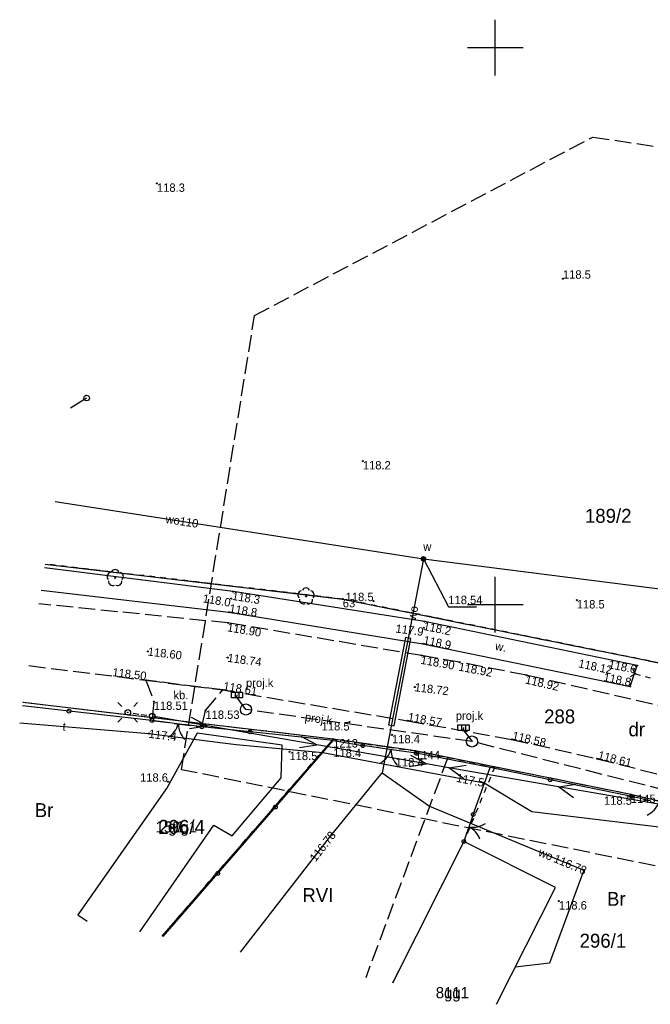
# Model space of a CAD drawing. Extents: x 7407707 to 7407820, y 5868003 to 5868102.
# Tile 1 of 2: x 7407707 to 7407764, y 5868014 to 5868102. Entities that reach past the tile are written whole.
import ezdxf
from ezdxf.enums import TextEntityAlignment as Align

# ---------------------------------------------------------------- set-up
doc = ezdxf.new("R2010")
doc.units = 0
doc.header["$MEASUREMENT"] = 0
for name, pattern in [('1', [0]), ('2_OTKJ', [2, 1.5, -0.5]), ('2_OTKR', [0]), ('2_OTKU', [2, 1.5, -0.5]), ('3_EGBU_A', [0]), ('4_SUEP_A', [0]), ('4_SULO', [0]), ('4_SUPP_P', [2, 1.5, -0.5]), ('4_SUTP_A', [0]), ('4_SUUP_P', [0]), ('4_SUWP', [0]), ('7', [2, 1.5, -0.5]), ('GUK', [2, 1.5, -0.5]), ('GUZ', [1, 0.5, -0.5])]:
    doc.linetypes.add(name, pattern=pattern)
doc.layers.get('0').update_dxf_attribs({"linetype": 'CONTINUOUS'})
for name, color, linetype in [('Dzialki', 7, '1'), ('EGBB_E_T_0', 7, 'CONTINUOUS'), ('EGBB_E_T_1', 7, 'CONTINUOUS'), ('EGBB_L_0', 36, '3_EGBU_A'), ('Kontury', 96, 'GUK'), ('Numery_dzialek', 7, 'CONTINUOUS'), ('Numery_konturow', 96, 'CONTINUOUS'), ('Numery_punktow', 7, 'CONTINUOUS'), ('Numery_uzytkow', 96, 'CONTINUOUS'), ('OTK_E_T_3', 7, 'CONTINUOUS'), ('OTK_E_T_4', 7, 'CONTINUOUS'), ('OTK_L_0', 7, '2_OTKJ'), ('OTK_L_4', 7, '2_OTKU'), ('OTK_L_5', 7, 'CONTINUOUS'), ('OTK_L_8', 7, 'CONTINUOUS'), ('OTO_L_0', 7, 'CONTINUOUS'), ('OTO_L_1', 7, 'CONTINUOUS'), ('OTR_T_0', 7, 'CONTINUOUS'), ('OTR_T_1', 7, 'CONTINUOUS'), ('OTZ_T_0', 96, 'CONTINUOUS'), ('P_SUK_E_T_2', 36, 'CONTINUOUS'), ('P_SUK_L_5', 36, '4_SUUP_P'), ('P_SUK_T_1', 36, 'CONTINUOUS'), ('P_SUKP_E_T_0', 36, 'CONTINUOUS'), ('P_SUKP_L_0', 36, '4_SUPP_P'), ('Podzial_sekcyjny_krzyze', 7, '1'), ('Punkty', 7, 'CONTINUOUS'), ('SUE_T_3', 7, 'CONTINUOUS'), ('SUEP_L_0', 1, '4_SUEP_A'), ('SUL_L_1', 7, '4_SULO'), ('SUP_T_2', 7, 'CONTINUOUS'), ('SUTP_E_T_0', 30, 'CONTINUOUS'), ('SUTP_L_0', 30, '4_SUTP_A'), ('SUTR_T_0', 30, 'CONTINUOUS'), ('SUW_E_T_2', 5, 'CONTINUOUS'), ('SUW_T_5', 5, 'CONTINUOUS'), ('SUWP_E_T_0', 5, 'CONTINUOUS'), ('SUWP_L_0', 5, '4_SUWP'), ('SUWR_T_0', 5, 'CONTINUOUS'), ('Uzytki', 96, 'GUZ'), ('ZAKRES_L_0', 7, '7')]:
    doc.layers.add(name, color=color, linetype=linetype)

# ---------------------------------------------------------------- blocks, each defined once
blk = doc.blocks.new('GRO')
at = {"linetype": 'Continuous'}
blk.add_circle((0, 0), 0.045, dxfattribs=at)
blk = doc.blocks.new('2_OTRN')
at = {"linetype": 'Continuous'}
blk.add_circle((0, 0), 0.045, dxfattribs=at)
blk = doc.blocks.new('2_OTRS')
at = {"linetype": 'Continuous'}
blk.add_circle((0, 0), 0.045, dxfattribs=at)
blk = doc.blocks.new('2_OTZL')
at = {"linetype": 'Continuous'}
blk.add_circle((0, 0), 0.045, dxfattribs=at)
for centre, start, end in [((-0.357, 0.116), 102.14447, 221.86002), ((0, 0.375), 30.14012, 149.85988), ((0.357, 0.116), 318.13998, 77.85553), ((-0.22, -0.303), 174.14818, 293.85423), ((0.22, -0.303), 246.14577, 5.85182)]:
    blk.add_arc(centre, 0.375, start, end, dxfattribs=at)
blk = doc.blocks.new('4_SUKK')
at = {"linetype": 'Continuous'}
for p, q in [((-0.5, -0.25), (-0.5, 0.25)), ((-0.5, 0.25), (0.5, 0.25)), ((-0.175, 0.25), (-0.175, -0.25)), ((0.175, 0.25), (0.175, -0.25)), ((0.5, 0.25), (0.5, -0.25)), ((0.5, -0.25), (-0.5, -0.25))]:
    blk.add_line(p, q, dxfattribs=at)
blk = doc.blocks.new('4_SUEO_W')
at = {"linetype": 'Continuous'}
for p, q in [((-0.5303, 0.5303), (-0.8839, 0.8839)), ((0.5303, 0.5303), (0.8839, 0.8839)), ((-0.5303, -0.5303), (-0.8839, -0.8839)), ((0.5303, -0.5303), (0.8839, -0.8839))]:
    blk.add_line(p, q, dxfattribs=at)
blk.add_circle((0, 0), 0.025, dxfattribs=at)
blk = doc.blocks.new('4_SUPP')
at = {"linetype": 'Continuous'}
blk.add_circle((0, 0), 0.25, dxfattribs=at)
blk = doc.blocks.new('4_SUPS')
at = {"linetype": 'Continuous'}
blk.add_circle((0, 0), 0.0625, dxfattribs=at)
blk = doc.blocks.new('4_SUWW')
at = {"linetype": 'Continuous'}
for radius in [0.2, 0.175, 0.15, 0.125, 0.1, 0.075, 0.05, 0.025, 0.00715]:
    blk.add_circle((0, 0), radius, dxfattribs=at)

msp = doc.modelspace()

# ---------------------------------------------------------------- linework, layer by layer
at = {"layer": 'Dzialki'}
for p, q in [((7407709.5758, 5868053.6329), (7407736.3, 5868050.5)), ((7407736.3, 5868050.5), (7407771.68, 5868043.36)), ((7407735.43, 5868037.92), (7407707.5743, 5868041.2086)), ((7407735.43, 5868037.92), (7407720.0441, 5868020.2259)), ((7407742.8, 5868036.86), (7407735.43, 5868037.92)), ((7407762.17, 5868032.95), (7407742.8, 5868036.86)), ((7407767.62, 5868031.64), (7407762.17, 5868032.95))]:
    msp.add_line(p, q, dxfattribs=at)
at = {"layer": 'EGBB_L_0', "linetype": '3_EGBU_A'}
for p, q in [((7407723.23, 5868038.47), (7407720.53, 5868033.58)), ((7407730.85, 5868037.38), (7407723.23, 5868038.47)), ((7407730.76, 5868034.46), (7407730.85, 5868037.38)), ((7407726.36, 5868029.23), (7407730.76, 5868034.46)), ((7407720.53, 5868033.58), (7407712.51, 5868022.16)), ((7407718.08, 5868020.62), (7407724.73, 5868030.21)), ((7407724.73, 5868030.21), (7407726.36, 5868029.23)), ((7407747.17, 5868028.73), (7407740.76, 5868016.02)), ((7407755.39, 5868024.59), (7407747.17, 5868028.73)), ((7407750.11, 5868014.12), (7407755.39, 5868024.59)), ((7407712.51, 5868022.16), (7407713.33, 5868021.59))]:
    msp.add_line(p, q, dxfattribs=at)
at = {"layer": 'Kontury'}
for p, q in [((7407709.5758, 5868053.6329), (7407736.3, 5868050.5)), ((7407736.3, 5868050.5), (7407771.68, 5868043.36)), ((7407735.43, 5868037.92), (7407707.5739, 5868041.2061)), ((7407742.8, 5868036.86), (7407735.43, 5868037.92)), ((7407745.73, 5868036.27), (7407738.3596, 5868016.5065)), ((7407745.73, 5868036.27), (7407742.8, 5868036.86)), ((7407762.17, 5868032.95), (7407745.73, 5868036.27)), ((7407767.62, 5868031.64), (7407762.17, 5868032.95))]:
    msp.add_line(p, q, dxfattribs=at)
at = {"layer": 'OTK_L_0', "linetype": '2_OTKJ'}
for p, q in [((7407726, 5868048.35), (7407709, 5868050.07)), ((7407743.38, 5868045.43), (7407726, 5868048.35)), ((7407746.79, 5868044.82), (7407743.38, 5868045.43)), ((7407708.11, 5868044.52), (7407718.62, 5868043.21)), ((7407752.8, 5868043.66), (7407746.79, 5868044.82)), ((7407718.62, 5868043.21), (7407725.52, 5868042.34)), ((7407766.06, 5868040.61), (7407752.8, 5868043.66)), ((7407725.52, 5868042.34), (7407742.1, 5868039.57)), ((7407742.1, 5868039.57), (7407751.47, 5868037.9)), ((7407751.47, 5868037.9), (7407759.16, 5868036.16)), ((7407759.16, 5868036.16), (7407769.92, 5868033.44))]:
    msp.add_line(p, q, dxfattribs=at)
at = {"layer": 'OTK_L_4', "linetype": '2_OTKU'}
for p, q in [((7407718.62, 5868043.21), (7407719.32, 5868041.3)), ((7407725.52, 5868042.34), (7407718.62, 5868043.21)), ((7407723.96, 5868040.49), (7407725.52, 5868042.34)), ((7407719.32, 5868041.3), (7407719.16, 5868039.59)), ((7407723.64, 5868039.02), (7407723.96, 5868040.49)), ((7407719.16, 5868039.59), (7407723.64, 5868039.02))]:
    msp.add_line(p, q, dxfattribs=at)
at = {"layer": 'OTK_L_5', "linetype": '2_OTKR'}
for p, q in [((7407726.44, 5868051.17), (7407709.52, 5868053.31)), ((7407709.2, 5868051.3), (7407726.07, 5868049.31)), ((7407743.64, 5868048.47), (7407726.44, 5868051.17)), ((7407726.07, 5868049.31), (7407743.49, 5868046.48)), ((7407762.73, 5868044.53), (7407743.64, 5868048.47)), ((7407743.49, 5868046.48), (7407762.12, 5868042.65)), ((7407762.12, 5868042.65), (7407762.73, 5868044.53))]:
    msp.add_line(p, q, dxfattribs=at)
at = {"layer": 'OTK_L_8', "linetype": '2_OTKJ'}
for p, q in [((7407762.32, 5868044.22), (7407762.57, 5868043.79)), ((7407762.14, 5868043.54), (7407762.57, 5868043.79)), ((7407762.57, 5868043.79), (7407763.01, 5868043.67)), ((7407763.46, 5868043.55), (7407763.9, 5868043.43))]:
    msp.add_line(p, q, dxfattribs=at)
at = {"layer": 'OTO_L_0'}
for p, q in [((7407711.71, 5868040.43), (7407707.52, 5868040.9)), ((7407719.16, 5868039.59), (7407711.71, 5868040.43)), ((7407727.97, 5868038.57), (7407723.64, 5868039.02)), ((7407735.43, 5868037.79), (7407727.97, 5868038.57)), ((7407730.25, 5868031.83), (7407735.43, 5868037.79)), ((7407735.43, 5868037.79), (7407738.1, 5868037.34)), ((7407749.55, 5868035.37), (7407742.91, 5868036.65)), ((7407748.01, 5868031.16), (7407749.55, 5868035.37)), ((7407754.92, 5868034.28), (7407749.55, 5868035.37)), ((7407762.27, 5868032.78), (7407754.92, 5868034.28)), ((7407725.08, 5868025.87), (7407730.25, 5868031.83)), ((7407720.16, 5868020.2), (7407725.08, 5868025.87))]:
    msp.add_line(p, q, dxfattribs=at)
for centre in [(7407711.71, 5868040.43), (7407727.97, 5868038.57), (7407754.92, 5868034.28), (7407730.25, 5868031.83), (7407725.08, 5868025.87)]:
    msp.add_circle(centre, 0.17, dxfattribs=at)
at = {"layer": 'OTO_L_1'}
for p, q in [((7407720.78, 5868039.38), (7407719.16, 5868039.59)), ((7407722.27, 5868039.19), (7407720.78, 5868039.38)), ((7407723.64, 5868039.02), (7407722.02, 5868039.23)), ((7407739.89, 5868037.08), (7407738.1, 5868037.34)), ((7407741.37, 5868036.87), (7407739.89, 5868037.08)), ((7407742.91, 5868036.65), (7407741.12, 5868036.91)), ((7407763.94, 5868032.37), (7407762.27, 5868032.78)), ((7407747.88, 5868030.77), (7407747.39, 5868029.35)), ((7407748.01, 5868031.16), (7407747.79, 5868030.54)), ((7407747.39, 5868029.35), (7407747.17, 5868028.73))]:
    msp.add_line(p, q, dxfattribs=at)
for centre in [(7407719.16, 5868039.59), (7407723.64, 5868039.02), (7407738.1, 5868037.34), (7407742.91, 5868036.65), (7407762.27, 5868032.78), (7407748.01, 5868031.16), (7407747.17, 5868028.73)]:
    msp.add_circle(centre, 0.17, dxfattribs=at)
for centre, start, end in [((7407719.5939, 5868039.8134), 300.730268, 344.80464), ((7407723.5239, 5868039.3134), 180.693547, 224.767919), ((7407738.7073, 5868037.5321), 299.817722, 343.892094), ((7407742.6287, 5868036.9696), 179.781001, 223.855373), ((7407762.8105, 5868032.9306), 294.033854, 338.108226), ((7407748.0167, 5868032.0256), 258.87526, 302.949632), ((7407746.7224, 5868028.2813), 18.911981, 62.986353)]:
    msp.add_arc(centre, 2, start, end, dxfattribs=at)
at = {"layer": 'P_SUK_L_5', "linetype": '4_SUUP_P'}
for centre in [(7407727.6, 5868040.58), (7407747.91, 5868037.71)]:
    msp.add_circle(centre, 0.5, dxfattribs=at)
at = {"layer": 'P_SUKP_L_0', "linetype": '4_SUPP_P'}
for p, q in [((7407726.78, 5868041.69), (7407726.8, 5868041.89)), ((7407727.6, 5868040.58), (7407726.78, 5868041.69)), ((7407747.91, 5868037.71), (7407727.6, 5868040.58)), ((7407747.14, 5868038.96), (7407747.11, 5868038.76)), ((7407747.11, 5868038.76), (7407747.91, 5868037.71)), ((7407798.37, 5868024.97), (7407747.91, 5868037.71))]:
    msp.add_line(p, q, dxfattribs=at)
at = {"layer": 'Podzial_sekcyjny_krzyze'}
for p, q in [((7407750, 5868097.5), (7407750, 5868102.5)), ((7407747.5, 5868100), (7407752.5, 5868100)), ((7407750, 5868047.5), (7407750, 5868052.5)), ((7407747.5, 5868050), (7407752.5, 5868050))]:
    msp.add_line(p, q, dxfattribs=at)
at = {"layer": 'SUEP_L_0', "linetype": '4_SUEP_A'}
for p, q in [((7407713.29, 5868068.54), (7407711.83, 5868067.62)), ((7407724.11, 5868039.12), (7407719.18, 5868039.98)), ((7407724.11, 5868039.12), (7407722.71, 5868039.87)), ((7407722.54, 5868038.89), (7407724.11, 5868039.12)), ((7407733.96, 5868037.41), (7407724.11, 5868039.12)), ((7407733.96, 5868037.41), (7407732.57, 5868038.16)), ((7407732.4, 5868037.18), (7407733.96, 5868037.41)), ((7407743.81, 5868035.7), (7407733.96, 5868037.41)), ((7407743.81, 5868035.7), (7407742.42, 5868036.45)), ((7407742.25, 5868035.46), (7407743.81, 5868035.7)), ((7407745.82, 5868035.35), (7407743.81, 5868035.7)), ((7407745.82, 5868035.35), (7407747.38, 5868035.59)), ((7407755.67, 5868033.64), (7407745.82, 5868035.35)), ((7407747.17, 5868034.35), (7407745.82, 5868035.35)), ((7407755.67, 5868033.64), (7407757.23, 5868033.87)), ((7407765.52, 5868031.93), (7407755.67, 5868033.64)), ((7407757.02, 5868032.64), (7407755.67, 5868033.64))]:
    msp.add_line(p, q, dxfattribs=at)
at = {"layer": 'SUL_L_1', "linetype": '4_SULO'}
for p, q in [((7407741.93, 5868047.05), (7407740.42, 5868039.21)), ((7407740.91, 5868039.11), (7407742.42, 5868046.96)), ((7407742.42, 5868046.96), (7407741.93, 5868047.05)), ((7407740.42, 5868039.21), (7407740.91, 5868039.11))]:
    msp.add_line(p, q, dxfattribs=at)
at = {"layer": 'SUP_T_2', "linetype": 'Continuous'}
for p, q in [((7407717.48, 5868040.24), (7407717.98, 5868040.17)), ((7407718.19, 5868040.13), (7407718.69, 5868040.06))]:
    msp.add_line(p, q, dxfattribs=at)
at = {"layer": 'SUTP_L_0', "linetype": '4_SUTP_A'}
for p, q in [((7407707.28, 5868039.38), (7407718.88, 5868038.42)), ((7407718.88, 5868038.42), (7407726.71, 5868037.44)), ((7407726.71, 5868037.44), (7407734.52, 5868036.71)), ((7407734.52, 5868036.71), (7407748.99, 5868034)), ((7407748.99, 5868034), (7407753.27, 5868031.44)), ((7407753.27, 5868031.44), (7407766.29, 5868029.87))]:
    msp.add_line(p, q, dxfattribs=at)
at = {"layer": 'SUWP_L_0', "linetype": '4_SUWP'}
for p, q in [((7407710.48, 5868059.25), (7407743.54, 5868054.11)), ((7407743.54, 5868054.11), (7407739.85, 5868034.91)), ((7407743.54, 5868054.11), (7407772.67, 5868050.39)), ((7407735.32, 5868029.35), (7407739.85, 5868034.91)), ((7407739.85, 5868034.91), (7407744.1, 5868031.92)), ((7407744.1, 5868031.92), (7407757.96, 5868026.16)), ((7407727.11, 5868018.79), (7407735.32, 5868029.35)), ((7407757.96, 5868026.16), (7407754.87, 5868017.8)), ((7407754.87, 5868017.8), (7407751.79, 5868017.45))]:
    msp.add_line(p, q, dxfattribs=at)
at = {"layer": 'SUWR_T_0', "linetype": 'Continuous'}
for p, q in [((7407743.54, 5868054.11), (7407745.78, 5868049.79)), ((7407745.78, 5868049.79), (7407748.3, 5868049.79))]:
    msp.add_line(p, q, dxfattribs=at)
at = {"layer": 'Uzytki'}
for p, q in [((7407736.3, 5868050.5), (7407709.5758, 5868053.6329)), ((7407771.68, 5868043.36), (7407736.3, 5868050.5)), ((7407735.43, 5868037.92), (7407707.5739, 5868041.2061)), ((7407720.0439, 5868020.226), (7407735.43, 5868037.92)), ((7407735.43, 5868037.92), (7407742.8, 5868036.86)), ((7407742.8, 5868036.86), (7407745.73, 5868036.27)), ((7407745.73, 5868036.27), (7407749.95, 5868035.42)), ((7407749.95, 5868035.42), (7407747.17, 5868028.73)), ((7407762.17, 5868032.95), (7407749.95, 5868035.42)), ((7407767.62, 5868031.64), (7407762.17, 5868032.95)), ((7407747.17, 5868028.73), (7407740.7614, 5868016.0188))]:
    msp.add_line(p, q, dxfattribs=at)
at = {"layer": 'ZAKRES_L_0', "linetype": '7'}
for p, q in [((7407728.37, 5868075.94), (7407758.75, 5868091.97)), ((7407758.75, 5868091.97), (7407808.09, 5868084.62)), ((7407721.81, 5868035.18), (7407728.37, 5868075.94)), ((7407793.77, 5868020.57), (7407721.81, 5868035.18))]:
    msp.add_line(p, q, dxfattribs=at)

# ---------------------------------------------------------------- block references
at = {"layer": 'OTR_T_0'}
for p in [(7407726, 5868048.35), (7407718.8, 5868045.8), (7407725.96, 5868045.24), (7407743.38, 5868045.43), (7407746.79, 5868044.82), (7407718.62, 5868043.21), (7407752.8, 5868043.66), (7407762.57, 5868043.79), (7407725.52, 5868042.34), (7407742.76, 5868042.6), (7407719.32, 5868041.3), (7407723.96, 5868040.49), (7407742.1, 5868039.57), (7407751.47, 5868037.9), (7407759.16, 5868036.16)]:
    msp.add_blockref('2_OTRS', p, dxfattribs=at)
at = {"layer": 'OTR_T_1'}
for p in [(7407719.61, 5868087.8), (7407756.07, 5868079.25), (7407738.1, 5868062.88), (7407726.44, 5868051.17), (7407726.28, 5868050.54), (7407739.07, 5868050.31), (7407757.31, 5868050.4), (7407726.07, 5868049.31), (7407743.64, 5868048.47), (7407743.59, 5868047.92), (7407743.49, 5868046.48), (7407762.73, 5868044.53), (7407762.12, 5868042.65), (7407736.91, 5868039.45), (7407740.72, 5868038.3), (7407738.1, 5868037.34), (7407731.51, 5868036.79), (7407742.91, 5868036.65), (7407720.6, 5868034.1), (7407762.27, 5868032.78), (7407755.71, 5868023.38)]:
    msp.add_blockref('2_OTRN', p, dxfattribs=at)
at = {"layer": 'OTZ_T_0'}
for p in [(7407715.86, 5868052.39), (7407733, 5868050.74)]:
    msp.add_blockref('2_OTZL', p, dxfattribs=at)
at = {"layer": 'P_SUK_T_1'}
for p in [(7407726.8, 5868041.89), (7407747.14, 5868038.96)]:
    msp.add_blockref('4_SUKK', p, dxfattribs=at)
at = {"layer": 'Punkty'}
for p in [(7407736.3, 5868050.5), (7407735.43, 5868037.92), (7407742.8, 5868036.86), (7407762.17, 5868032.95)]:
    msp.add_blockref('GRO', p, dxfattribs=at)
at = {"layer": 'SUE_T_3'}
for name in ['4_SUEO_W', '4_SUPP']:
    msp.add_blockref(name, (7407716.99, 5868040.32), dxfattribs=at)
at = {"layer": 'SUP_T_2'}
for p in [(7407713.29, 5868068.54), (7407716.99, 5868040.32), (7407719.18, 5868039.98)]:
    msp.add_blockref('4_SUPP', p, dxfattribs=at)
at = {"layer": 'SUTR_T_0'}
for p in [(7407718.88, 5868038.42), (7407748.99, 5868034)]:
    msp.add_blockref('4_SUPS', p, dxfattribs=at)
at = {"layer": 'SUW_T_5'}
msp.add_blockref('4_SUWW', (7407743.54, 5868054.11), dxfattribs=at)
at = {"layer": 'SUWR_T_0'}
for p in [(7407743.54, 5868054.11), (7407735.32, 5868029.35), (7407757.96, 5868026.16)]:
    msp.add_blockref('4_SUPS', p, dxfattribs=at)

# ---------------------------------------------------------------- texts
at = {"layer": 'EGBB_E_T_0'}
for p in [(7407721.35, 5868029.9), (7407746.14, 5868015.02)]:
    msp.add_text('g1', height=1, dxfattribs=at).set_placement(p, align=Align.MIDDLE)
at = {"layer": 'EGBB_E_T_1'}
for s, p in [('150g1', (7407721.35, 5868029.9)), ('81g1', (7407746.14, 5868015.02))]:
    msp.add_text(s, height=1, dxfattribs=at).set_placement(p, align=Align.MIDDLE)
at = {"layer": 'Numery_dzialek'}
for s, p in [('189/2', (7407760.14, 5868057.99)), ('296/1', (7407759.66, 5868019.85))]:
    msp.add_text(s, height=1.25, dxfattribs=at).set_placement(p, align=Align.MIDDLE)
msp.add_text('288', height=1.25, dxfattribs=at).set_placement((7407757.17, 5868039.96), align=Align.MIDDLE_RIGHT)
msp.add_text('296/4', height=1.25, dxfattribs=at).set_placement((7407719.73, 5868030.67), align=Align.TOP_LEFT)
at = {"layer": 'Numery_konturow'}
msp.add_text('RVI', height=1.25, dxfattribs=at).set_placement((7407734.06, 5868023.92), align=Align.MIDDLE)
at = {"layer": 'Numery_punktow'}
for s, p in [('63', (7407736.3, 5868050.5)), ('1213', (7407735.43, 5868037.92)), ('1144', (7407742.8, 5868036.86)), ('1145', (7407762.17, 5868032.95))]:
    msp.add_text(s, height=0.75, dxfattribs=at).set_placement(p, align=Align.TOP_LEFT)
at = {"layer": 'Numery_uzytkow'}
msp.add_text('dr', height=1.25, dxfattribs=at).set_placement((7407761.96, 5868038.8), align=Align.MIDDLE_LEFT)
msp.add_text('Br', height=1.25, dxfattribs=at).set_placement((7407709.47, 5868031.55), align=Align.MIDDLE)
msp.add_text('Br', height=1.25, dxfattribs=at).set_placement((7407760.03, 5868022.96))
at = {"layer": 'OTK_E_T_3'}
msp.add_text('kb.', height=0.75, rotation=1.397173, dxfattribs=at).set_placement((7407721.76, 5868041.89), align=Align.MIDDLE)
at = {"layer": 'OTK_E_T_4'}
msp.add_text('w.', height=0.75, rotation=349.540091, dxfattribs=at).set_placement((7407750.5, 5868046.21), align=Align.MIDDLE)
at = {"layer": 'OTR_T_0'}
for s, rotation, p in [('118.90', 350.462851, (7407726, 5868048.35)), ('118.90', 349.857883, (7407743.38, 5868045.43)), ('118.92', 349.075583, (7407746.79, 5868044.82)), ('118.92', 347.046415, (7407752.8, 5868043.66))]:
    msp.add_text(s, height=0.75, rotation=rotation, dxfattribs=at).set_placement(p, align=Align.TOP_LEFT)
for s, rotation, p in [('118.60', 353.183886, (7407718.8, 5868045.8)), ('118.74', 352.268619, (7407725.96, 5868045.24)), ('118.72', 353.021964, (7407742.76, 5868042.6))]:
    msp.add_text(s, height=0.75, rotation=rotation, dxfattribs=at).set_placement(p, align=Align.MIDDLE_LEFT)
msp.add_text('118.12', height=0.75, rotation=348.055823, dxfattribs=at).set_placement((7407760.49, 5868044.11), align=Align.MIDDLE_RIGHT)
msp.add_text('118.50', height=0.75, rotation=353.036576, dxfattribs=at).set_placement((7407718.62, 5868043.21), align=Align.RIGHT)
for s, rotation, p in [('118.61', 350.515264, (7407725.52, 5868042.34)), ('118.57', 349.894377, (7407742.1, 5868039.57)), ('118.58', 347.250491, (7407751.47, 5868037.9)), ('118.61', 345.813506, (7407759.16, 5868036.16))]:
    msp.add_text(s, height=0.75, rotation=rotation, dxfattribs=at).set_placement(p)
for s, p in [('118.51', (7407719.32, 5868041.3)), ('118.53', (7407723.96, 5868040.49))]:
    msp.add_text(s, height=0.75, dxfattribs=at).set_placement(p, align=Align.TOP_LEFT)
at = {"layer": 'OTR_T_1'}
for s, p in [('118.3', (7407719.61, 5868087.8)), ('118.2', (7407738.1, 5868062.88)), ('118.5', (7407757.31, 5868050.4)), ('118.4', (7407740.72, 5868038.3)), ('118.5', (7407731.51, 5868036.79)), ('118.6', (7407755.71, 5868023.38))]:
    msp.add_text(s, height=0.75, dxfattribs=at).set_placement(p, align=Align.TOP_LEFT)
msp.add_text('118.5', height=0.75, dxfattribs=at).set_placement((7407756.07, 5868079.25))
for s, rotation, p in [('118.3', 351.078698, (7407726.44, 5868051.17)), ('118.2', 348.338423, (7407743.64, 5868048.47))]:
    msp.add_text(s, height=0.75, rotation=rotation, dxfattribs=at).set_placement(p, align=Align.TOP_LEFT)
for s, rotation, p in [('118.0', 350.559328, (7407726.28, 5868050.54)), ('117.9', 352.665, (7407743.59, 5868047.92)), ('118.6', 348.338423, (7407762.73, 5868044.53))]:
    msp.add_text(s, height=0.75, rotation=rotation, dxfattribs=at).set_placement(p, align=Align.TOP_RIGHT)
for s, p in [('118.5', (7407739.07, 5868050.31)), ('118.6', (7407720.6, 5868034.1))]:
    msp.add_text(s, height=0.75, dxfattribs=at).set_placement(p, align=Align.RIGHT)
for s, rotation, p in [('118.8', 350.772517, (7407726.07, 5868049.31)), ('118.9', 348.382855, (7407743.49, 5868046.48))]:
    msp.add_text(s, height=0.75, rotation=rotation, dxfattribs=at).set_placement(p)
msp.add_text('118.8', height=0.75, rotation=348.382855, dxfattribs=at).set_placement((7407762.12, 5868042.65), align=Align.RIGHT)
for s, p in [('118.5', (7407736.91, 5868039.45)), ('118.4', (7407737.95, 5868037.06)), ('118.4', (7407743.56, 5868036.22)), ('118.5', (7407762.27, 5868032.78))]:
    msp.add_text(s, height=0.75, dxfattribs=at).set_placement(p, align=Align.TOP_RIGHT)
at = {"layer": 'P_SUK_E_T_2'}
for p in [(7407727.61, 5868042.6), (7407746.45, 5868039.65)]:
    msp.add_text('proj.k', height=0.75, dxfattribs=at).set_placement(p)
at = {"layer": 'P_SUKP_E_T_0'}
msp.add_text('proj.k', height=0.75, rotation=351.941808, dxfattribs=at).set_placement((7407734.11, 5868039.66), align=Align.MIDDLE)
at = {"layer": 'SUTP_E_T_0'}
msp.add_text('t', height=0.75, rotation=355.25, dxfattribs=at).set_placement((7407711.28, 5868039.05), align=Align.MIDDLE)
at = {"layer": 'SUTR_T_0'}
msp.add_text('117.4', height=0.75, rotation=352.9, dxfattribs=at).set_placement((7407718.88, 5868038.42), align=Align.MIDDLE_LEFT)
msp.add_text('117.5', height=0.75, rotation=349.35, dxfattribs=at).set_placement((7407748.99, 5868034), align=Align.MIDDLE_RIGHT)
at = {"layer": 'SUW_E_T_2'}
msp.add_text('w', height=0.75, dxfattribs=at).set_placement((7407743.53, 5868055.57), align=Align.TOP_LEFT)
at = {"layer": 'SUWP_E_T_0'}
for s, rotation, p in [('wo110', 351.17, (7407721.86, 5868057.48)), ('wo', 79.129999, (7407742.6, 5868049.24)), ('wo', 337.41, (7407754.53, 5868027.58))]:
    msp.add_text(s, height=0.75, rotation=rotation, dxfattribs=at).set_placement(p, align=Align.MIDDLE)
at = {"layer": 'SUWR_T_0'}
msp.add_text('118.54', height=0.75, dxfattribs=at).set_placement((7407745.78, 5868050.04))
for rotation, p in [(52.149987, (7407733.56, 5868027.09)), (337.41, (7407755.31, 5868027.26))]:
    msp.add_text('116.78', height=0.75, rotation=rotation, dxfattribs=at).set_placement(p, align=Align.MIDDLE_LEFT)

doc.saveas('drawing.dxf')
